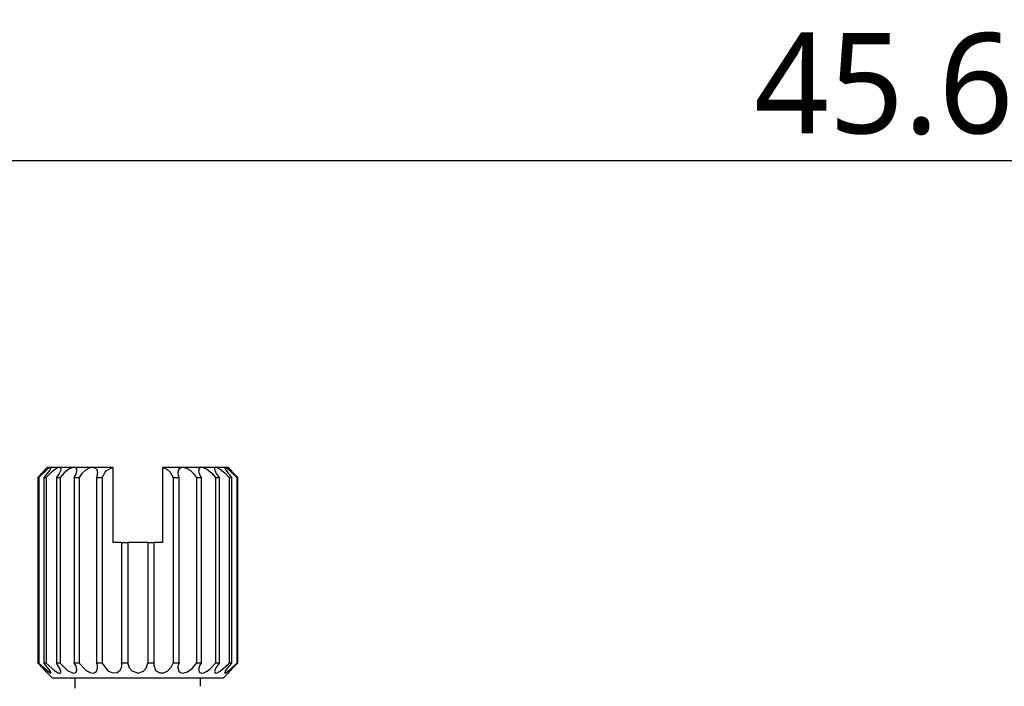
# Model space of a CAD drawing. Extents: x 677 to 802, y -59 to 5.
# Tile 4 of 7: x 694 to 713, y -8 to 5. Entities that reach past the tile are written whole.
import ezdxf

# ---------------------------------------------------------------- set-up
doc = ezdxf.new("R2010")
doc.units = 0
doc.header["$LTSCALE"] = 0.5
doc.header["$MEASUREMENT"] = 0
doc.layers.add('1', color=7, linetype='Continuous')
doc.styles.get("Standard").update_dxf_attribs({"font": 'Roboto-Regular.ttf'})
doc.dimstyles.get("Standard").update_dxf_attribs({"dimtxt": 0.18, "dimasz": 0.18, "dimexe": 0.18, "dimexo": 0.0625, "dimgap": 0.09, "dimtad": 0, "dimdec": 4, "dimzin": 0, "dimdsep": 46, "dimtxsty": 'STANDARD', "dimcen": 0.09, "dimadec": 0, "dimazin": 0, "dimtfac": 1, "dimtdec": 4, "dimtofl": 0, "dimtmove": 0, "dimatfit": 3, "dimfxl": 1, "dimtolj": 1, "dimtzin": 0, "dimarcsym": 0})

# ---------------------------------------------------------------- blocks, each defined once
blk = doc.blocks.new('*D91')
at = {"layer": '1', "color": 0, "linetype": 'Continuous', "lineweight": -2}
for p, q in [((686.624, -9.935), (686.624, 2.171)), ((732.234, -10.462), (732.234, 2.171)), ((688.624, 1.991), (730.234, 1.991))]:
    blk.add_line(p, q, dxfattribs=at)
at = {"layer": '1', "color": 0, "linetype": 'Continuous'}
for points in [[(688.624, 2.325), (688.624, 1.658), (686.624, 1.991)], [(730.234, 1.658), (730.234, 2.325), (732.234, 1.991)]]:
    blk.add_solid(points, dxfattribs=at)
at = {"layer": 'Defpoints', "color": 0, "linetype": 'Continuous'}
for p in [(732.234, 1.991), (686.624, -9.998), (732.234, -10.525)]:
    blk.add_point(p, dxfattribs=at)
at = {"layer": '1', "color": 0, "linetype": 'Continuous', "insert": (711.696, 3.51), "char_height": 2, "attachment_point": 5}
blk.add_mtext('\\A1;45.61', dxfattribs=at)

msp = doc.modelspace()

# ---------------------------------------------------------------- linework, layer by layer
at = {"color": 7, "lineweight": -3}
for p, q in [((694.2742, -4.1245), (694.3355, -4.1245)), ((694.3355, -4.1245), (694.5154, -4.1245)), ((694.5154, -4.1245), (694.8014, -4.1245)), ((694.8014, -4.1245), (695.1742, -4.1245)), ((695.1742, -4.1245), (695.5742, -4.1245)), ((695.5742, -4.1279), (695.5742, -4.1245)), ((695.5742, -4.1279), (695.5742, -5.6245)), ((696.5742, -4.1245), (696.9742, -4.1245)), ((696.5742, -4.1245), (696.5742, -4.1279)), ((696.5742, -5.6245), (696.5742, -4.1279)), ((696.9742, -4.1245), (697.347, -4.1245)), ((697.347, -4.1245), (697.633, -4.1245)), ((697.633, -4.1245), (697.8128, -4.1245)), ((697.8128, -4.1245), (697.8742, -4.1245)), ((694.0842, -4.3245), (694.0842, -8.0246)), ((694.0842, -4.3245), (694.1003, -4.3245)), ((694.0842, -4.3245), (694.0842, -8.0246)), ((694.1003, -4.3245), (694.1003, -8.0246)), ((694.2037, -4.3245), (694.2509, -4.3245)), ((694.2037, -4.3245), (694.2037, -8.0246)), ((694.2509, -4.3245), (694.2509, -8.0246)), ((694.4507, -4.3245), (694.5258, -4.3245)), ((694.4507, -4.3245), (694.4507, -8.0246)), ((694.5258, -4.3245), (694.5258, -8.0246)), ((694.8083, -4.3245), (694.9062, -4.3245)), ((694.8083, -4.3245), (694.8083, -8.0246)), ((694.9062, -4.3245), (694.9062, -8.0246)), ((695.2522, -4.3245), (695.3662, -4.3245)), ((695.2522, -4.3245), (695.2522, -8.0246)), ((695.3662, -4.3245), (695.3662, -8.0246)), ((696.7822, -4.3245), (696.8962, -4.3245)), ((696.7822, -4.3245), (696.7822, -8.0246)), ((696.8962, -4.3245), (696.8962, -8.0246)), ((697.2422, -4.3245), (697.3401, -4.3245)), ((697.2422, -4.3245), (697.2422, -8.0246)), ((697.3401, -4.3245), (697.3401, -8.0246)), ((697.6226, -4.3245), (697.6977, -4.3245)), ((697.6226, -4.3245), (697.6226, -8.0246)), ((697.6977, -4.3245), (697.6977, -8.0246)), ((697.8974, -4.3245), (697.8974, -8.0246)), ((697.8974, -4.3245), (697.9447, -4.3245)), ((697.9447, -4.3245), (697.9447, -8.0246)), ((698.0481, -4.3245), (698.0642, -4.3245)), ((698.0481, -4.3245), (698.0481, -8.0246)), ((698.0642, -4.3245), (698.0642, -8.0246)), ((695.7521, -5.6245), (695.5742, -5.6245)), ((695.7521, -5.6245), (695.7521, -8.0246)), ((695.7521, -5.6245), (695.8744, -5.6245)), ((695.8744, -5.6245), (695.8744, -8.0246)), ((696.274, -5.6245), (695.8744, -5.6245)), ((696.274, -5.6245), (696.274, -8.0246)), ((696.274, -5.6245), (696.3963, -5.6245)), ((696.3963, -5.6245), (696.3963, -8.0246)), ((696.5742, -5.6245), (696.3963, -5.6245)), ((694.1003, -8.0246), (694.0842, -8.0246)), ((694.2509, -8.0246), (694.2037, -8.0246)), ((694.5258, -8.0246), (694.4507, -8.0246)), ((694.9062, -8.0246), (694.8083, -8.0246)), ((695.3662, -8.0246), (695.2522, -8.0246)), ((695.8744, -8.0246), (695.7521, -8.0246)), ((696.3963, -8.0246), (696.274, -8.0246)), ((696.8962, -8.0246), (696.7822, -8.0246)), ((697.3401, -8.0246), (697.2422, -8.0246)), ((697.6977, -8.0246), (697.6226, -8.0246)), ((697.9447, -8.0246), (697.8974, -8.0246)), ((698.0642, -8.0246), (698.0481, -8.0246)), ((694.3742, -8.3245), (694.2742, -8.2245)), ((696.8742, -8.1212), (696.8742, -8.1167)), ((697.7742, -8.3245), (697.8742, -8.2245)), ((696.0742, -8.3245), (694.3742, -8.3245)), ((694.8242, -8.5245), (694.8242, -8.3245)), ((697.7742, -8.3245), (696.0742, -8.3245)), ((697.3242, -8.4879), (697.3242, -8.3245))]:
    msp.add_line(p, q, dxfattribs=at)
for points in [[(694.3355, -4.1245), (694.3316, -4.1251), (694.3214, -4.129), (694.2749, -4.1611), (694.1003, -4.3245)], [(694.3423, -4.1321), (694.3396, -4.1445), (694.3189, -4.1833), (694.2037, -4.3245)], [(694.5154, -4.1245), (694.4921, -4.129), (694.4316, -4.161), (694.3398, -4.2346), (694.2509, -4.3245)], [(694.5421, -4.1541), (694.5381, -4.1797), (694.5083, -4.2447), (694.4507, -4.3245)], [(694.8014, -4.1245), (694.7707, -4.129), (694.6999, -4.161), (694.6069, -4.2337), (694.5258, -4.3245)], [(695.1742, -4.1245), (695.1043, -4.1398), (695.0318, -4.1814), (694.9608, -4.2471), (694.9062, -4.3245)], [(695.1742, -4.1245), (695.2334, -4.1417), (695.2571, -4.1667), (695.2741, -4.2321)], [(695.3662, -4.3245), (695.4249, -4.2205), (695.4472, -4.1971), (695.5365, -4.1389), (695.5742, -4.1279)], [(696.5742, -4.1279), (696.6519, -4.159), (696.7212, -4.2178), (696.7822, -4.3245)], [(696.9742, -4.1245), (696.9339, -4.1317), (696.9019, -4.1531), (696.8813, -4.1879), (696.8742, -4.2324)], [(696.9742, -4.1245), (697.0441, -4.1398), (697.1166, -4.1814), (697.1876, -4.2471), (697.2422, -4.3245)], [(697.347, -4.1245), (697.3777, -4.129), (697.4485, -4.1611), (697.5415, -4.2337), (697.6226, -4.3245)], [(697.6062, -4.1541), (697.6103, -4.1797), (697.64, -4.2447), (697.6977, -4.3245)], [(697.633, -4.1245), (697.6563, -4.129), (697.7168, -4.161), (697.8086, -4.2346), (697.8974, -4.3245)], [(697.8061, -4.1321), (697.8088, -4.1444), (697.8294, -4.1833), (697.9447, -4.3245)], [(697.8128, -4.1245), (697.8167, -4.1251), (697.8269, -4.129), (697.8735, -4.1611), (698.0481, -4.3245)], [(694.1003, -8.0246), (694.3121, -8.215), (694.3275, -8.2228), (694.3349, -8.2245), (694.3377, -8.2243), (694.3407, -8.2226), (694.3416, -8.2211), (694.3423, -8.217)], [(694.3423, -8.217), (694.3396, -8.2047), (694.311, -8.1538), (694.2037, -8.0246)], [(694.2509, -8.0246), (694.4184, -8.179), (694.4857, -8.2179), (694.5078, -8.224), (694.5249, -8.2233), (694.5371, -8.2146), (694.5421, -8.1952)], [(694.5421, -8.1952), (694.5234, -8.1321), (694.4507, -8.0246)], [(694.5258, -8.0246), (694.6754, -8.1719), (694.7854, -8.2233), (694.8224, -8.2216), (694.8482, -8.2034), (694.86, -8.1608)], [(694.9062, -8.0246), (695.0427, -8.1756), (695.1232, -8.2161), (695.1863, -8.224), (695.2374, -8.2043), (695.258, -8.1807), (695.2741, -8.1212)], [(695.3662, -8.0246), (695.4785, -8.1781), (695.5779, -8.2219), (695.6629, -8.2147), (695.7244, -8.1682), (695.7506, -8.1135), (695.7563, -8.0768)], [(696.0742, -8.2245), (695.9627, -8.1872), (695.9085, -8.1293), (695.8744, -8.0246)], [(696.0742, -8.2245), (696.1856, -8.1872), (696.2399, -8.1293), (696.274, -8.0246)], [(696.3918, -8.0667), (696.4263, -8.1711), (696.5118, -8.222), (696.5914, -8.2171), (696.6709, -8.1774), (696.7393, -8.1087), (696.7822, -8.0246)], [(696.8742, -8.1167), (696.8938, -8.186), (696.9271, -8.2145), (696.9715, -8.2245), (697.0645, -8.2001), (697.1643, -8.1267), (697.2422, -8.0246)], [(697.2884, -8.1606), (697.2982, -8.2005), (697.31, -8.2135), (697.3315, -8.223), (697.3492, -8.2244), (697.3901, -8.2164), (697.455, -8.1839), (697.5222, -8.133), (697.6226, -8.0246)], [(697.6977, -8.0246), (697.6295, -8.1233), (697.609, -8.1744), (697.6062, -8.195)], [(697.6062, -8.195), (697.6095, -8.2115), (697.6189, -8.2215), (697.6339, -8.2245), (697.6577, -8.2196), (697.7196, -8.1863), (697.8818, -8.0418), (697.8974, -8.0246)], [(697.9447, -8.0246), (697.8579, -8.1254), (697.8163, -8.1882), (697.8071, -8.21), (697.8061, -8.217)], [(697.8061, -8.217), (697.8072, -8.2218), (697.8098, -8.224), (697.8131, -8.2245), (697.8172, -8.2239), (697.8281, -8.2195), (697.8551, -8.2022), (697.9287, -8.1403), (698.0481, -8.0246)]]:
    msp.add_lwpolyline(points, dxfattribs=at)
for centre, radius, start, end in [((690.3989, -0.6323), 5.2167, 314.94637, 317.97656), ((694.336, -4.1309), 0.00642, 349.5945, 93.76943), ((694.5169, -4.1497), 0.0252, 350.10915, 93.63913), ((694.8044, -4.1798), 0.0554, 351.08359, 93.13666), ((694.5957, -4.1632), 0.2662, 322.79617, 354.52377), ((695.0522, -4.2279), 0.2221, 334.19174, 358.90849), ((697.0993, -4.2267), 0.2253, 181.44641, 205.71037), ((697.5526, -4.1632), 0.2662, 185.47581, 217.20389), ((697.344, -4.1798), 0.0554, 86.86263, 188.91604), ((697.6314, -4.1497), 0.0252, 86.35821, 189.89356), ((697.8124, -4.1309), 0.00642, 86.22572, 190.40233), ((701.7502, -0.6317), 5.2176, 222.02362, 225.05326), ((690.4244, -11.6922), 5.1812, 42.01091, 45.06139), ((690.4245, -11.6921), 5.1811, 42.01085, 45.06138), ((694.6017, -8.182), 0.2596, 4.70972, 37.32377), ((695.0542, -8.1207), 0.22, 359.8496, 25.89427), ((695.5548, -8.0667), 0.2017, 357.13009, 12.06373), ((696.5968, -8.0672), 0.205, 168.00347, 179.88373), ((697.0992, -8.1222), 0.2251, 154.2902, 178.57863), ((697.5524, -8.1857), 0.2659, 142.79256, 174.55466), ((701.7239, -11.6921), 5.1811, 134.93861, 137.98915)]:
    msp.add_arc(centre, radius, start, end, dxfattribs=at)

# ---------------------------------------------------------------- dimensions: what is measured, and where the dimension line sits
at = {"layer": '1', "color": 0, "linetype": 'Continuous'}
dim = msp.add_linear_dim(base=(732.2339, 1.9913), p1=(686.6242, -9.9978), p2=(732.2339, -10.5246), dimstyle='Standard', override={"dimtxt": 2, "dimasz": 2, "dimgap": 0.5, "dimtad": 1, "dimdec": 2, "dimzin": 8}, dxfattribs=at)
dim.commit()
dim.dimension.update_dxf_attribs({"geometry": '*D91', "text_midpoint": (711.6955, 1.9913), "dimtype": 160})

doc.saveas('drawing.dxf')
